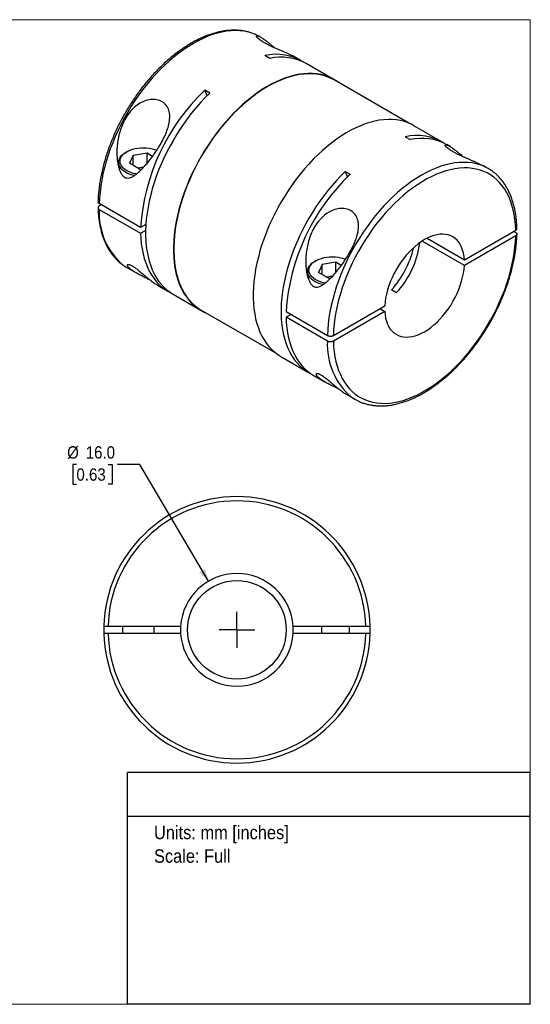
# Model space of a CAD drawing. Header units: millimetres. Extents: x 0 to 216, y 0 to 140.
# Tile 2 of 2: x 143 to 216, y 0 to 140. Entities that reach past the tile are written whole.
import ezdxf
from ezdxf.enums import TextEntityAlignment as Align

# ---------------------------------------------------------------- set-up
doc = ezdxf.new("R2010")
doc.units = ezdxf.units.MM
doc.header["$LTSCALE"] = 0.5
doc.linetypes.add('SLD-Solid', pattern=[0])
doc.layers.add('SLD-0', color=7, linetype='SLD-Solid', lineweight=25)
doc.layers.add('TEXT', color=140, linetype='SLD-Solid', lineweight=25)
doc.styles.add('SLDTEXTSTYLE0', font='GOTHIC.TTF', dxfattribs={"width": 0.913})
doc.dimstyles.new('SLDDIMSTYLE0', dxfattribs={"dimtxt": 1.75, "dimasz": 1.75, "dimexe": 0, "dimexo": 0.0625, "dimgap": 0.4375, "dimtad": 0, "dimtih": 1, "dimtoh": 1, "dimdec": 1, "dimrnd": 1e-09, "dimzin": 4, "dimdsep": 46, "dimtxsty": 'SLDTEXTSTYLE0', "dimsah": 1, "dimcen": 0, "dimadec": 0, "dimazin": 1, "dimtfac": 1, "dimtdec": 1, "dimtofl": 0, "dimtmove": 0, "dimatfit": 3, "dimfxl": 0, "dimfrac": 2, "dimtolj": 1, "dimtzin": 12, "dimarcsym": 0})

# ---------------------------------------------------------------- blocks, each defined once
blk = doc.blocks.new('SW_NOTE_0')
at = {"layer": 'TEXT', "color": 0, "insert": (0, 2.43), "char_height": 1.905, "attachment_point": 1, "style": 'SLDTEXTSTYLE0'}
blk.add_mtext('Units: mm [inches]', dxfattribs=at)
blk = doc.blocks.new('SW_NOTE_0_1')
at = {"layer": 'TEXT', "color": 0, "insert": (0, 2.43), "char_height": 1.905, "attachment_point": 1, "style": 'SLDTEXTSTYLE0'}
blk.add_mtext('Scale: Full', dxfattribs=at)
blk = doc.blocks.new('Block1')
at = {"layer": 'TEXT'}
for p, q in [((215.9, 32.88), (158.75, 32.88)), ((158.75, 0), (158.75, 32.88)), ((215.9, 0), (215.9, 32.88)), ((158.75, 26.7), (215.9, 26.7)), ((215.9, 0), (158.75, 0))]:
    blk.add_line(p, q, dxfattribs=at)
at = {"layer": 'TEXT', "color": 140}
for name, p in [('SW_NOTE_0', (162.49, 22.9)), ('SW_NOTE_0_1', (162.49, 19.56))]:
    blk.add_blockref(name, p, dxfattribs=at)
at = {"layer": 'TEXT', "color": 140, "style": 'SLDTEXTSTYLE0', "width": 0.913, "flags": 2}
for tag, height, p in [('AUTOATTR0', 2.12, (177.79, 28.35)), ('AUTOATTR1_0', 2.38, (166.91, 14.94)), ('AUTOATTR1_1', 2.38, (163.03, 11.86)), ('AUTOATTR1_2', 2.38, (168.89, 8.78))]:
    blk.add_attdef(tag, text='', height=height, dxfattribs=at).set_placement(p, align=Align.BOTTOM_LEFT)
blk = doc.blocks.new('Block2')
at = {"color": 7, "linetype": 'SLD-Solid', "lineweight": 18}
for p, q in [((0, 139.7), (215.9, 139.7)), ((0, 139.7), (0, 0)), ((215.9, 139.7), (215.9, 0)), ((0, 0), (215.9, 0))]:
    blk.add_line(p, q, dxfattribs=at)
blk = doc.blocks.new('_D_4')
at = {"layer": 'SLD-0'}
for p, q in [((151.48, 76.59), (150.95, 76.59)), ((150.95, 76.59), (150.95, 73.81)), ((156, 76.59), (156.54, 76.59)), ((156.54, 76.59), (156.54, 73.81)), ((160.5, 76.59), (157.32, 76.59)), ((170.21, 60.03), (160.5, 76.59)), ((150.95, 73.81), (151.48, 73.81)), ((156.54, 73.81), (156, 73.81))]:
    blk.add_line(p, q, dxfattribs=at)
blk.add_solid([(170.21, 60.03), (169.76, 61.79), (168.9, 61.29)], dxfattribs=at)
at = {"layer": 'SLD-0', "char_height": 1.75, "attachment_point": 1, "style": 'SLDTEXTSTYLE0'}
for s, insert in [('%%c', (150.16, 79.18)), ('16.0', (152.8, 79.18)), ('0.63', (151.48, 76.04))]:
    blk.add_mtext(s, dxfattribs=dict(at, insert=insert))
blk = doc.blocks.new('SW_CENTERMARKSYMBOL_1')
at = {"layer": 'SLD-0', "color": 0}
for q in [(0, 2.54), (-2.54, 0), (0, -2.54), (2.54, 0)]:
    blk.add_line((0, 0), q, dxfattribs=at)

msp = doc.modelspace()

# ---------------------------------------------------------------- linework, layer by layer
for p, q in [((177.71, 137.17), (177.53, 137.28)), ((178.91, 134.2), (178.21, 134.61)), ((183.4, 133.89), (182.93, 134.16)), ((188.07, 131.19), (184.11, 133.48)), ((198.67, 125.02), (188.04, 131.15)), ((170.4, 129.28), (169.69, 129.69)), ((169.69, 129.69), (170, 128.89)), ((203.34, 122.38), (199.38, 124.66)), ((198.15, 123.09), (198.85, 122.69)), ((204.51, 121.7), (204.05, 121.97)), ((158.64, 120.97), (158.5, 120.89)), ((159.54, 120.45), (159.02, 119.32)), ((161.5, 120.75), (159.54, 120.45)), ((159.54, 119.02), (159.54, 120.45)), ((162.27, 120.3), (161.5, 120.75)), ((161.5, 119.31), (161.5, 120.75)), ((157.47, 119.46), (157.47, 118.79)), ((160.45, 118.5), (159.02, 119.32)), ((161.02, 118.77), (160.2, 118.64)), ((160.45, 118.5), (160.82, 118.55)), ((189.63, 118.18), (190.34, 117.77)), ((189.63, 118.18), (189.95, 117.38)), ((209.91, 118.58), (209.73, 118.68)), ((160.59, 110.21), (154.72, 113.6)), ((155, 113.44), (154.72, 113.28)), ((154.72, 112.79), (160.59, 109.4)), ((161.33, 110.64), (160.59, 110.21)), ((160.59, 109.4), (161.3, 109.81)), ((206.54, 105.63), (213.83, 109.84)), ((213.83, 109.03), (206.54, 104.82)), ((213.54, 109.68), (213.83, 109.52)), ((206.54, 104.82), (200.54, 108.28)), ((201.24, 108.69), (206.54, 105.63)), ((185.44, 105.5), (185.3, 105.42)), ((186.34, 104.98), (185.82, 103.85)), ((188.3, 105.28), (186.34, 104.98)), ((186.34, 103.55), (186.34, 104.98)), ((189.07, 104.83), (188.3, 105.28)), ((188.3, 103.84), (188.3, 105.28)), ((158.63, 104.54), (159.9, 103.81)), ((184.27, 103.99), (184.27, 103.32)), ((187.25, 103.02), (185.82, 103.85)), ((162.95, 102.05), (164.5, 101.15)), ((187.82, 103.3), (187, 103.17)), ((187.25, 103.02), (187.62, 103.08)), ((165.21, 100.74), (169.17, 98.46)), ((196.89, 100.95), (196.18, 101.36)), ((169.19, 98.5), (179.82, 92.37)), ((181.24, 98.3), (187.11, 94.91)), ((181.94, 97.89), (181.24, 97.48)), ((187.95, 94.91), (195.24, 99.12)), ((195.24, 98.3), (187.95, 94.09)), ((194.54, 98.71), (195.24, 98.3)), ((187.11, 94.09), (181.24, 97.48)), ((180.48, 91.93), (184.44, 89.64)), ((185.15, 89.23), (186.7, 88.34)), ((189.75, 86.58), (191.02, 85.84)), ((156.81, 60.37), (156.76, 60.33)), ((156.76, 60.33), (156.76, 60.27)), ((156.79, 60.33), (156.76, 60.33)), ((191.76, 60.33), (191.72, 60.37)), ((191.74, 60.33), (191.76, 60.33)), ((191.76, 60.27), (191.76, 60.33)), ((155.97, 53.63), (166.28, 53.63)), ((158.01, 53.63), (158.01, 52.63)), ((162.51, 52.63), (162.51, 53.63)), ((182.25, 53.63), (192.56, 53.63)), ((186.26, 53.63), (186.26, 52.63)), ((190.26, 52.63), (190.26, 53.63)), ((166.28, 52.63), (155.97, 52.63)), ((192.56, 52.63), (182.25, 52.63)), ((162.51, 38.32), (162.51, 38.33))]:
    msp.add_line(p, q)
at = {"flags": 128}
for points in [[(176.97, 137.56), (176.9, 137.59), (176.37, 137.8), (175.82, 137.96), (175.25, 138.07), (174.66, 138.14), (174.05, 138.16), (173.43, 138.14), (172.79, 138.07), (172.14, 137.95), (171.48, 137.8), (170.81, 137.59), (170.14, 137.34), (169.45, 137.05), (168.77, 136.72), (168.08, 136.34), (167.39, 135.92), (166.71, 135.46), (166.02, 134.97), (165.35, 134.44), (164.68, 133.87), (164.02, 133.26), (163.37, 132.63), (162.73, 131.96), (162.11, 131.26), (161.5, 130.54), (160.91, 129.79), (160.34, 129.02), (159.79, 128.22), (159.26, 127.41), (158.76, 126.58), (158.28, 125.73), (157.82, 124.88), (157.39, 124.01), (157, 123.13), (156.63, 122.25), (156.29, 121.36), (155.98, 120.47), (155.7, 119.58), (155.46, 118.7), (155.25, 117.82), (155.07, 116.95), (154.93, 116.09), (154.83, 115.25), (154.76, 114.42), (154.72, 113.6)], [(177.53, 137.28), (177.4, 137.35), (176.97, 137.56)], [(188.73, 130.75), (188.71, 130.77), (188.25, 131.09), (187.76, 131.36), (187.25, 131.59), (186.72, 131.78), (186.16, 131.92), (185.59, 132.02), (185, 132.07), (184.39, 132.08), (183.77, 132.04), (183.13, 131.96), (182.49, 131.83), (181.83, 131.66), (181.16, 131.44), (180.49, 131.19), (179.81, 130.88), (179.13, 130.54), (178.45, 130.16), (177.76, 129.73), (177.08, 129.27), (176.41, 128.77), (175.74, 128.23), (175.07, 127.66), (174.42, 127.06), (173.78, 126.42), (173.15, 125.75), (172.53, 125.06), (171.93, 124.33), (171.35, 123.58), (170.79, 122.81), (170.25, 122.02), (169.72, 121.21), (169.23, 120.39), (168.75, 119.55), (168.31, 118.69), (167.88, 117.83), (167.49, 116.96), (167.13, 116.08), (166.79, 115.2), (166.49, 114.32), (166.22, 113.44), (165.98, 112.56), (165.78, 111.69), (165.6, 110.83), (165.46, 109.98), (165.36, 109.14), (165.29, 108.31), (165.26, 107.51), (165.26, 106.72), (165.29, 105.95), (165.36, 105.21), (165.46, 104.49), (165.6, 103.8), (165.78, 103.13), (165.98, 102.5), (166.22, 101.9), (166.49, 101.33), (166.79, 100.8), (167.13, 100.31), (167.49, 99.85), (167.88, 99.43), (168.31, 99.05), (168.75, 98.72), (169.23, 98.42), (169.72, 98.17), (169.88, 98.1)], [(188.04, 131.15), (187.74, 131.31), (187.23, 131.54), (186.7, 131.73), (186.14, 131.87), (185.57, 131.97), (184.98, 132.02), (184.38, 132.03), (183.76, 131.99), (183.12, 131.91), (182.48, 131.79), (181.82, 131.61), (181.15, 131.4), (180.48, 131.14), (179.81, 130.84), (179.13, 130.5), (178.45, 130.12), (177.77, 129.69), (177.09, 129.23), (176.41, 128.73), (175.74, 128.2), (175.08, 127.63), (174.43, 127.02), (173.79, 126.39), (173.16, 125.72), (172.55, 125.03), (171.95, 124.31), (171.37, 123.56), (170.81, 122.79), (170.27, 122), (169.75, 121.2), (169.25, 120.37), (168.78, 119.53), (168.33, 118.68), (167.91, 117.82), (167.52, 116.95), (167.16, 116.08), (166.83, 115.2), (166.52, 114.32), (166.25, 113.44), (166.02, 112.57), (165.81, 111.7), (165.64, 110.84), (165.5, 109.99), (165.4, 109.15), (165.33, 108.33), (165.29, 107.53), (165.29, 106.74), (165.33, 105.97), (165.4, 105.23), (165.5, 104.52), (165.64, 103.83), (165.81, 103.16), (166.02, 102.53), (166.25, 101.93), (166.52, 101.37), (166.83, 100.84), (167.16, 100.35), (167.52, 99.89), (167.91, 99.47), (168.33, 99.1), (168.78, 98.76), (169.19, 98.5)], [(170.4, 129.28), (169.76, 128.64), (169.13, 127.98), (168.52, 127.28), (167.93, 126.56), (167.35, 125.81), (166.79, 125.04), (166.25, 124.25), (165.73, 123.45), (165.24, 122.62), (164.77, 121.78), (164.32, 120.93), (163.91, 120.07), (163.52, 119.2), (163.15, 118.33), (162.82, 117.45), (162.52, 116.57), (162.25, 115.7), (162.02, 114.83), (161.81, 113.96), (161.64, 113.1), (161.5, 112.25), (161.4, 111.42), (161.33, 110.59), (161.3, 109.79), (161.3, 109.01), (161.33, 108.24), (161.4, 107.5), (161.5, 106.78), (161.64, 106.09), (161.81, 105.43), (162.02, 104.8), (162.25, 104.2), (162.52, 103.64), (162.82, 103.11), (163.15, 102.61), (163.52, 102.16), (163.91, 101.74), (164.32, 101.36), (164.77, 101.02), (165.21, 100.74)], [(199.38, 124.66), (199.07, 124.83), (198.56, 125.06), (198.03, 125.24), (197.48, 125.39), (196.91, 125.48), (196.31, 125.54), (195.71, 125.54), (195.08, 125.51), (194.45, 125.43), (193.8, 125.3), (193.14, 125.13), (192.47, 124.91), (191.8, 124.65), (191.12, 124.35), (190.44, 124.01), (189.76, 123.63), (189.08, 123.2), (188.4, 122.74), (187.72, 122.24), (187.05, 121.7), (186.39, 121.13), (185.74, 120.52), (185.09, 119.89), (184.46, 119.22), (183.85, 118.52), (183.25, 117.8), (182.67, 117.05), (182.1, 116.28), (181.56, 115.49), (181.04, 114.68), (180.54, 113.86), (180.07, 113.01), (179.62, 112.16), (179.2, 111.3), (178.81, 110.43), (178.44, 109.55), (178.11, 108.67), (177.81, 107.79), (177.53, 106.91), (177.3, 106.03), (177.09, 105.16), (176.92, 104.3), (176.78, 103.45), (176.67, 102.61), (176.6, 101.78), (176.57, 100.98), (176.57, 100.19), (176.6, 99.42), (176.67, 98.68), (176.78, 97.96), (176.92, 97.27), (177.09, 96.6), (177.3, 95.97), (177.53, 95.37), (177.81, 94.8), (178.11, 94.27), (178.44, 93.78), (178.81, 93.32), (179.2, 92.9), (179.62, 92.52), (180.07, 92.19), (180.48, 91.93)], [(159.7, 117.58), (159.61, 117.6), (159.24, 117.7), (158.89, 117.83), (158.57, 117.99), (158.29, 118.16), (158.04, 118.36), (157.84, 118.56), (157.68, 118.78), (157.56, 119.01), (157.49, 119.25), (157.47, 119.49), (157.5, 119.73), (157.58, 119.96), (157.71, 120.19), (157.88, 120.41), (158.1, 120.61), (158.36, 120.8), (158.5, 120.89)], [(160.01, 117.8), (159.92, 117.82), (159.55, 117.9), (159.19, 118.02), (158.87, 118.16), (158.57, 118.32), (158.31, 118.5), (158.09, 118.7), (157.92, 118.91), (157.79, 119.13), (157.71, 119.36), (157.67, 119.59), (157.69, 119.83), (157.76, 120.06), (157.88, 120.28), (158.04, 120.5), (158.25, 120.7), (158.5, 120.88), (158.79, 121.05), (159.11, 121.19), (159.46, 121.31), (159.83, 121.41), (160.22, 121.48), (160.62, 121.52), (161.02, 121.53), (161.43, 121.51), (161.83, 121.46), (162.21, 121.39), (162.58, 121.29), (162.88, 121.18)], [(209.36, 118.87), (209.28, 118.9), (208.76, 119.1), (208.21, 119.26), (207.64, 119.37), (207.05, 119.44), (206.44, 119.46), (205.82, 119.44), (205.18, 119.37), (204.53, 119.26), (203.87, 119.1), (203.2, 118.9), (202.52, 118.65), (201.84, 118.36), (201.15, 118.02), (200.47, 117.64), (199.78, 117.23), (199.09, 116.77), (198.41, 116.27), (197.73, 115.74), (197.06, 115.17), (196.4, 114.57), (195.75, 113.93), (195.12, 113.27), (194.49, 112.57), (193.89, 111.85), (193.3, 111.1), (192.73, 110.32), (192.17, 109.53), (191.65, 108.72), (191.14, 107.88), (190.66, 107.04), (190.21, 106.18), (189.78, 105.31), (189.38, 104.43), (189.01, 103.55), (188.67, 102.66), (188.36, 101.77), (188.09, 100.89), (187.85, 100), (187.64, 99.13), (187.46, 98.26), (187.32, 97.4), (187.21, 96.55), (187.14, 95.72), (187.11, 94.91)], [(189.63, 118.18), (188.99, 117.54), (188.37, 116.87), (187.76, 116.18), (187.16, 115.46), (186.58, 114.71), (186.02, 113.94), (185.48, 113.15), (184.97, 112.34), (184.47, 111.52), (184, 110.68), (183.56, 109.83), (183.14, 108.97), (182.75, 108.1), (182.39, 107.23), (182.06, 106.35), (181.76, 105.47), (181.49, 104.6), (181.25, 103.72), (181.05, 102.86), (180.87, 102), (180.74, 101.15), (180.63, 100.31), (180.56, 99.49), (180.53, 98.69), (180.53, 97.9), (180.56, 97.14), (180.63, 96.4), (180.74, 95.68), (180.87, 94.99), (181.05, 94.33), (181.25, 93.7), (181.49, 93.1), (181.76, 92.53), (182.06, 92), (182.39, 91.51), (182.75, 91.05), (183.14, 90.63), (183.56, 90.26), (184, 89.92), (184.47, 89.62), (184.8, 89.45)], [(213.83, 109.84), (213.79, 110.6), (213.72, 111.34), (213.61, 112.05), (213.47, 112.73), (213.29, 113.38), (213.08, 114.01), (212.84, 114.6), (212.56, 115.15), (212.26, 115.67), (211.92, 116.15), (211.55, 116.59), (211.15, 116.99), (210.72, 117.36), (210.27, 117.67), (209.79, 117.95), (209.29, 118.18), (208.76, 118.37), (208.21, 118.51), (207.65, 118.61), (207.06, 118.66), (206.46, 118.67), (205.84, 118.63), (205.21, 118.55), (204.56, 118.41), (203.91, 118.24), (203.25, 118.02), (202.58, 117.76), (201.9, 117.45), (201.23, 117.1), (200.55, 116.71), (199.88, 116.28), (199.2, 115.81), (198.53, 115.3), (197.87, 114.75), (197.22, 114.17), (196.57, 113.56), (195.94, 112.92), (195.32, 112.24), (194.72, 111.54), (194.13, 110.81), (193.57, 110.06), (193.02, 109.28), (192.49, 108.49), (191.99, 107.67), (191.51, 106.84), (191.06, 106), (190.63, 105.15), (190.23, 104.29), (189.86, 103.42), (189.52, 102.54), (189.22, 101.67), (188.94, 100.8), (188.7, 99.93), (188.49, 99.06), (188.31, 98.21), (188.17, 97.36), (188.06, 96.53), (187.99, 95.71), (187.95, 94.91)], [(160.59, 109.4), (160.62, 108.64), (160.69, 107.89), (160.8, 107.18), (160.94, 106.49), (161.11, 105.83), (161.31, 105.2), (161.55, 104.6), (161.82, 104.04), (162.12, 103.51), (162.45, 103.01), (162.81, 102.56), (163.2, 102.14), (163.62, 101.76), (164.06, 101.43), (164.53, 101.13), (164.86, 100.96)], [(187.95, 94.09), (187.99, 93.33), (188.06, 92.59), (188.17, 91.88), (188.31, 91.2), (188.49, 90.55), (188.7, 89.93), (188.94, 89.34), (189.22, 88.78), (189.52, 88.26), (189.86, 87.78), (190.23, 87.34), (190.63, 86.94), (191.06, 86.58), (191.51, 86.26), (191.99, 85.98), (192.49, 85.75), (193.02, 85.56), (193.57, 85.42), (194.13, 85.32), (194.72, 85.27), (195.32, 85.26), (195.94, 85.3), (196.57, 85.39), (197.22, 85.52), (197.87, 85.69), (198.53, 85.91), (199.2, 86.18), (199.88, 86.48), (200.55, 86.83), (201.23, 87.22), (201.9, 87.66), (202.58, 88.13), (203.25, 88.63), (203.91, 89.18), (204.56, 89.76), (205.21, 90.37), (205.84, 91.02), (206.46, 91.69), (207.06, 92.39), (207.65, 93.12), (208.21, 93.88), (208.76, 94.65), (209.29, 95.45), (209.79, 96.26), (210.27, 97.09), (210.72, 97.93), (211.15, 98.79), (211.55, 99.65), (211.92, 100.52), (212.26, 101.39), (212.56, 102.26), (212.84, 103.13), (213.08, 104), (213.29, 104.87), (213.47, 105.73), (213.61, 106.57), (213.72, 107.41), (213.79, 108.22), (213.83, 109.03)], [(206.54, 105.63), (206.49, 106.12), (206.41, 106.59), (206.29, 107.02), (206.14, 107.42), (205.96, 107.79), (205.75, 108.12), (205.5, 108.41), (205.23, 108.67), (204.92, 108.87), (204.6, 109.04), (204.25, 109.16), (203.87, 109.24), (203.48, 109.27), (203.08, 109.25), (202.66, 109.19), (202.22, 109.08), (201.78, 108.93), (201.34, 108.74), (200.89, 108.5), (200.44, 108.22), (200, 107.9), (199.56, 107.54), (199.12, 107.15), (198.7, 106.73), (198.3, 106.27), (197.91, 105.79), (197.53, 105.29), (197.18, 104.76), (196.86, 104.22), (196.55, 103.66), (196.28, 103.09), (196.03, 102.52), (195.82, 101.94), (195.64, 101.36), (195.49, 100.78), (195.37, 100.21), (195.29, 99.66), (195.24, 99.12)], [(158.1, 104.88), (158.28, 104.76), (158.63, 104.54)], [(186.5, 102.11), (186.41, 102.13), (186.04, 102.23), (185.69, 102.36), (185.37, 102.52), (185.09, 102.69), (184.84, 102.88), (184.64, 103.09), (184.47, 103.31), (184.36, 103.54), (184.29, 103.78), (184.27, 104.02), (184.3, 104.26), (184.38, 104.49), (184.51, 104.72), (184.68, 104.94), (184.9, 105.14), (185.16, 105.33), (185.3, 105.42)], [(186.81, 102.33), (186.72, 102.34), (186.35, 102.43), (185.99, 102.55), (185.66, 102.69), (185.37, 102.85), (185.11, 103.03), (184.89, 103.22), (184.71, 103.44), (184.59, 103.66), (184.5, 103.89), (184.47, 104.12), (184.49, 104.36), (184.56, 104.59), (184.68, 104.81), (184.84, 105.03), (185.05, 105.23), (185.3, 105.41), (185.59, 105.58), (185.91, 105.72), (186.26, 105.84), (186.63, 105.94), (187.02, 106.01), (187.42, 106.05), (187.82, 106.06), (188.23, 106.04), (188.63, 105.99), (189.01, 105.92), (189.38, 105.82), (189.68, 105.7)], [(195.24, 98.3), (195.29, 97.81), (195.37, 97.35), (195.49, 96.91), (195.64, 96.51), (195.82, 96.14), (196.03, 95.81), (196.28, 95.52), (196.55, 95.27), (196.86, 95.06), (197.18, 94.89), (197.53, 94.77), (197.91, 94.69), (198.3, 94.66), (198.7, 94.68), (199.12, 94.74), (199.56, 94.85), (200, 95), (200.44, 95.2), (200.89, 95.43), (201.34, 95.71), (201.78, 96.03), (202.22, 96.39), (202.66, 96.78), (203.08, 97.2), (203.48, 97.66), (203.87, 98.14), (204.25, 98.64), (204.6, 99.17), (204.92, 99.71), (205.23, 100.27), (205.5, 100.84), (205.75, 101.42), (205.96, 102), (206.14, 102.58), (206.29, 103.15), (206.41, 103.72), (206.49, 104.28), (206.54, 104.82)], [(181.24, 97.48), (181.27, 96.72), (181.34, 95.98), (181.45, 95.26), (181.58, 94.57), (181.76, 93.91), (181.96, 93.28), (182.2, 92.68), (182.47, 92.12), (182.77, 91.59), (183.1, 91.1), (183.46, 90.64), (183.85, 90.22), (184.27, 89.84), (184.71, 89.51), (185.15, 89.23)]]:
    msp.add_lwpolyline(points, dxfattribs=at)
msp.add_circle((174.26, 53.13), 7)
for centre, radius, start, end in [((179.85, 127.45), 7.34, 57.9366, 102.9333), ((180.56, 126.96), 7.42, 61.4407, 102.8162), ((190.32, 108.19), 29.8, 133.803, 176.0941), ((199.79, 115.94), 7.34, 57.9351, 102.9347), ((200.5, 115.45), 7.42, 61.4421, 102.8148), ((206.76, 113.11), 6.31, 54.2904, 65.7067), ((210.96, 96.27), 29.8, 133.803, 176.0941), ((164.36, 112.23), 9.65, 176.7129, 229.6036), ((187.52, 109.66), 12.79, 317.0615, 352.8093), ((186.37, 110.33), 13.3, 317.5325, 346.9981), ((196.74, 93.54), 9.65, 176.7129, 229.6036), ((194.17, 91.31), 6.31, 234.2904, 245.7067), ((174.26, 53.13), 18.9, 1.5159, 178.4841), ((174.26, 53.13), 18.3, 1.5657, 178.4343), ((174.26, 53.13), 8, 3.5833, 176.4167), ((174.26, 53.13), 18.9, 178.4841, 181.5159), ((174.26, 53.13), 8, 176.4167, 183.5833), ((174.26, 53.13), 8, 356.4167, 3.5833), ((174.26, 53.13), 18.9, 358.4841, 1.5159), ((174.26, 53.13), 18.9, 181.5159, 358.4841), ((174.26, 53.13), 18.3, 181.5657, 358.4343), ((174.26, 53.13), 8, 183.5833, 356.4167)]:
    msp.add_arc(centre, radius, start, end)
for points, knots in [([(176.93, 137.58), (176.92, 137.59), (176.74, 137.67), (176.38, 137.81), (175.85, 137.97), (175.31, 138.09), (174.75, 138.17), (174.17, 138.21), (173.58, 138.21), (172.98, 138.17), (172.36, 138.09), (171.73, 137.97), (171.1, 137.81), (170.46, 137.61), (169.81, 137.37), (169.16, 137.09), (168.5, 136.77), (167.85, 136.42), (167.2, 136.03), (166.55, 135.6), (165.9, 135.14), (165.26, 134.64), (164.63, 134.12), (164, 133.56), (163.39, 132.98), (162.78, 132.37), (162.19, 131.73), (161.61, 131.06), (161.05, 130.38), (160.5, 129.67), (159.97, 128.94), (159.46, 128.19), (158.97, 127.43), (158.5, 126.65), (158.05, 125.86), (157.62, 125.05), (157.22, 124.24), (156.85, 123.42), (156.5, 122.59), (156.17, 121.76), (155.87, 120.93), (155.61, 120.1), (155.37, 119.27), (155.16, 118.44), (154.98, 117.62), (154.83, 116.8), (154.71, 116), (154.62, 115.2), (154.56, 114.49), (154.55, 114.04), (154.55, 113.85)], [0, 0, 0, 0, 0.002096, 0.022878, 0.043685, 0.064541, 0.085462, 0.10646, 0.127539, 0.1487, 0.169935, 0.191235, 0.212591, 0.23399, 0.25542, 0.276874, 0.298341, 0.319816, 0.341292, 0.362765, 0.384234, 0.405696, 0.42715, 0.448596, 0.470035, 0.491466, 0.51289, 0.534307, 0.555719, 0.577126, 0.598529, 0.619929, 0.641327, 0.662723, 0.68412, 0.705516, 0.726914, 0.748314, 0.769718, 0.791125, 0.812537, 0.833955, 0.85538, 0.876813, 0.898254, 0.919704, 0.941163, 0.962632, 0.984111, 1, 1, 1, 1]), ([(182.93, 134.15), (182.92, 134.16), (182.81, 134.23), (182.6, 134.34), (182.27, 134.51), (181.92, 134.68), (181.53, 134.85), (181.13, 135.03), (180.7, 135.22), (180.26, 135.41), (179.82, 135.6), (179.37, 135.8), (178.94, 136.01), (178.53, 136.21), (178.16, 136.42), (177.83, 136.62), (177.55, 136.8), (177.33, 136.97), (177.17, 137.12), (177.07, 137.24), (177.02, 137.33), (177.02, 137.39), (177.07, 137.41), (177.17, 137.41), (177.29, 137.37), (177.45, 137.31), (177.63, 137.22), (177.83, 137.1), (178.08, 136.94), (178.37, 136.73), (178.7, 136.47), (179.08, 136.15), (179.36, 135.9), (179.52, 135.75), (179.53, 135.73)], [0, 0, 0, 0, 0.00518, 0.036018, 0.066044, 0.098285, 0.129444, 0.160457, 0.191776, 0.22358, 0.254688, 0.286211, 0.317297, 0.348834, 0.380221, 0.411665, 0.443246, 0.474573, 0.506315, 0.537522, 0.569408, 0.600505, 0.632478, 0.663322, 0.695137, 0.725114, 0.7559, 0.787667, 0.820572, 0.861001, 0.902712, 0.945902, 0.995306, 1, 1, 1, 1]), ([(163.63, 122.42), (163.32, 121.85), (162.81, 121.03), (162.08, 120.02), (161.5, 119.3), (160.92, 118.64), (160.42, 118.15), (160.01, 117.8), (159.69, 117.56), (159.36, 117.37), (159.01, 117.24), (158.65, 117.21), (158.29, 117.34), (157.97, 117.63), (157.74, 118.03), (157.55, 118.48), (157.43, 118.94), (157.33, 119.43), (157.25, 120.06), (157.21, 120.88), (157.27, 122.17), (157.57, 123.78), (158.18, 125.31), (158.88, 126.4), (159.53, 127.14), (160.27, 127.74), (161.12, 128.19), (162.02, 128.41), (162.9, 128.39), (163.68, 128.1), (164.28, 127.57), (164.64, 126.85), (164.76, 126.01), (164.67, 125.11), (164.35, 123.89), (163.94, 122.99), (163.63, 122.42)], [0, 0, 0, 0, 0.0620891, 0.0930224, 0.1244454, 0.1564711, 0.1866329, 0.2028992, 0.2178755, 0.2345801, 0.2492089, 0.2657869, 0.2806855, 0.2954541, 0.3121107, 0.3267945, 0.3435005, 0.3585266, 0.3747871, 0.4051698, 0.4372782, 0.4992493, 0.561649, 0.5938991, 0.6241971, 0.655476, 0.686758, 0.7180683, 0.7493285, 0.7805828, 0.8119054, 0.8432775, 0.8746825, 0.906121, 0.9375606, 1, 1, 1, 1]), ([(209.73, 118.68), (209.72, 118.69), (209.61, 118.75), (209.4, 118.87), (209.07, 119.04), (208.72, 119.21), (208.33, 119.38), (207.93, 119.56), (207.5, 119.74), (207.06, 119.94), (206.61, 120.13), (206.17, 120.33), (205.74, 120.54), (205.33, 120.74), (204.96, 120.95), (204.63, 121.15), (204.35, 121.33), (204.13, 121.5), (203.97, 121.65), (203.86, 121.77), (203.82, 121.86), (203.82, 121.92), (203.87, 121.94), (203.97, 121.94), (204.09, 121.9), (204.25, 121.84), (204.42, 121.75), (204.63, 121.63), (204.88, 121.47), (205.17, 121.26), (205.5, 121), (205.88, 120.68), (206.16, 120.43), (206.32, 120.28), (206.33, 120.26)], [0, 0, 0, 0, 0.0051804, 0.0360182, 0.0660442, 0.0982854, 0.129444, 0.1604569, 0.1917755, 0.2235805, 0.2546881, 0.2862112, 0.3172965, 0.3488338, 0.3802211, 0.411665, 0.4432455, 0.474573, 0.5063145, 0.5375222, 0.5694083, 0.6005049, 0.6324778, 0.6633219, 0.695137, 0.7251139, 0.7558999, 0.7876671, 0.8205724, 0.861001, 0.9027122, 0.9459023, 0.9953061, 1, 1, 1, 1]), ([(214, 110.09), (214, 110.13), (213.99, 110.41), (213.96, 110.93), (213.9, 111.65), (213.79, 112.34), (213.66, 113.01), (213.49, 113.66), (213.3, 114.27), (213.07, 114.86), (212.81, 115.42), (212.52, 115.95), (212.21, 116.45), (211.86, 116.91), (211.49, 117.34), (211.09, 117.73), (210.75, 118.02), (210.54, 118.17), (210.47, 118.21)], [0, 0, 0, 0, 0.009878, 0.079128, 0.148397, 0.217656, 0.286885, 0.356058, 0.425144, 0.494109, 0.562912, 0.631514, 0.69988, 0.767982, 0.835809, 0.903365, 0.970679, 1, 1, 1, 1]), ([(154.72, 113.6), (154.67, 113.64), (154.58, 113.71), (154.53, 113.81), (154.55, 113.85), (154.55, 113.85)], [0, 0, 0, 0, 0.489167, 0.978018, 1, 1, 1, 1]), ([(154.72, 113.28), (154.7, 113.27), (154.67, 113.24), (154.62, 113.21), (154.58, 113.16), (154.55, 113.1), (154.54, 113.03), (154.55, 112.96), (154.59, 112.9), (154.64, 112.84), (154.69, 112.8), (154.72, 112.79)], [0, 0, 0, 0, 0.082175, 0.164844, 0.24941, 0.373887, 0.500076, 0.623346, 0.750748, 0.8753, 1, 1, 1, 1]), ([(154.55, 113.03), (154.55, 112.99), (154.55, 112.71), (154.58, 112.18), (154.65, 111.47), (154.75, 110.78), (154.89, 110.11), (155.05, 109.46), (155.25, 108.84), (155.48, 108.25), (155.74, 107.69), (156.02, 107.17), (156.34, 106.67), (156.68, 106.21), (157.06, 105.78), (157.45, 105.39), (157.79, 105.1), (158.01, 104.95), (158.07, 104.91)], [0, 0, 0, 0, 0.0099088, 0.0791565, 0.1484234, 0.2176801, 0.2869067, 0.3560777, 0.4251622, 0.4941245, 0.5629254, 0.6315255, 0.6998892, 0.7679896, 0.835814, 0.9033685, 0.9706801, 1, 1, 1, 1]), ([(190.42, 106.95), (190.12, 106.38), (189.6, 105.56), (188.87, 104.55), (188.3, 103.83), (187.72, 103.17), (187.22, 102.68), (186.81, 102.33), (186.49, 102.09), (186.16, 101.9), (185.81, 101.77), (185.45, 101.74), (185.08, 101.87), (184.77, 102.16), (184.54, 102.56), (184.35, 103.01), (184.22, 103.47), (184.13, 103.96), (184.05, 104.59), (184.01, 105.41), (184.07, 106.7), (184.37, 108.31), (184.98, 109.84), (185.68, 110.93), (186.33, 111.66), (187.07, 112.27), (187.92, 112.71), (188.82, 112.94), (189.7, 112.92), (190.48, 112.63), (191.08, 112.1), (191.43, 111.38), (191.56, 110.54), (191.47, 109.64), (191.15, 108.42), (190.73, 107.52), (190.42, 106.95)], [0, 0, 0, 0, 0.0620891, 0.0930224, 0.1244454, 0.1564711, 0.1866329, 0.2028992, 0.2178755, 0.2345801, 0.2492089, 0.2657869, 0.2806855, 0.2954541, 0.3121107, 0.3267945, 0.3435005, 0.3585266, 0.3747871, 0.4051698, 0.4372782, 0.4992493, 0.561649, 0.5938991, 0.6241971, 0.655476, 0.686758, 0.7180683, 0.7493285, 0.7805828, 0.8119054, 0.8432775, 0.8746825, 0.906121, 0.9375606, 1, 1, 1, 1]), ([(191.61, 85.54), (191.63, 85.53), (191.81, 85.44), (192.17, 85.31), (192.69, 85.15), (193.24, 85.03), (193.8, 84.95), (194.37, 84.9), (194.97, 84.9), (195.57, 84.94), (196.19, 85.02), (196.81, 85.15), (197.45, 85.31), (198.09, 85.51), (198.74, 85.75), (199.39, 86.03), (200.04, 86.35), (200.69, 86.7), (201.35, 87.09), (202, 87.52), (202.64, 87.98), (203.28, 88.47), (203.92, 89), (204.54, 89.55), (205.16, 90.14), (205.76, 90.75), (206.36, 91.39), (206.93, 92.05), (207.5, 92.74), (208.05, 93.45), (208.58, 94.18), (209.09, 94.93), (209.58, 95.69), (210.05, 96.47), (210.5, 97.26), (210.92, 98.06), (211.32, 98.88), (211.7, 99.7), (212.05, 100.53), (212.37, 101.36), (212.67, 102.19), (212.94, 103.02), (213.18, 103.85), (213.39, 104.68), (213.57, 105.5), (213.72, 106.32), (213.84, 107.12), (213.93, 107.92), (213.98, 108.63), (213.99, 109.08), (214, 109.26)], [0, 0, 0, 0, 0.002096, 0.022878, 0.043686, 0.064542, 0.085463, 0.106461, 0.127541, 0.148701, 0.169936, 0.191237, 0.212593, 0.233992, 0.255423, 0.276876, 0.298344, 0.319819, 0.341295, 0.362769, 0.384237, 0.4057, 0.427154, 0.448601, 0.470039, 0.491471, 0.512895, 0.534313, 0.555725, 0.577132, 0.598535, 0.619935, 0.641333, 0.66273, 0.684126, 0.705523, 0.726921, 0.748321, 0.769725, 0.791132, 0.812545, 0.833963, 0.855389, 0.876821, 0.898263, 0.919713, 0.941172, 0.962642, 0.98412, 1, 1, 1, 1]), ([(213.83, 109.84), (213.86, 109.86), (213.92, 109.9), (213.97, 109.97), (214, 110.04), (214, 110.08), (214, 110.09)], [0, 0, 0, 0, 0.296202, 0.578129, 0.845772, 1, 1, 1, 1]), ([(213.83, 109.52), (213.84, 109.5), (213.88, 109.48), (213.92, 109.45), (213.96, 109.4), (213.99, 109.35), (214, 109.3), (214, 109.25), (213.99, 109.19), (213.95, 109.13), (213.9, 109.07), (213.85, 109.04), (213.83, 109.03)], [0, 0, 0, 0, 0.0790687, 0.1627897, 0.251163, 0.3441885, 0.4418658, 0.5441941, 0.6511728, 0.7628008, 0.879077, 1, 1, 1, 1]), ([(161.99, 102.72), (161.96, 102.74), (161.84, 102.8), (161.64, 102.91), (161.38, 103.03), (161.13, 103.16), (160.89, 103.28), (160.63, 103.41), (160.37, 103.55), (160.1, 103.69), (159.81, 103.86), (159.52, 104.03), (159.25, 104.22), (159.04, 104.39), (158.87, 104.56), (158.77, 104.7), (158.72, 104.82), (158.72, 104.9), (158.76, 104.95), (158.83, 104.97), (158.92, 104.97), (159.04, 104.94), (159.19, 104.89), (159.32, 104.82), (159.38, 104.78)], [0, 0, 0, 0, 0.014211, 0.048695, 0.082347, 0.116974, 0.150573, 0.18522, 0.228885, 0.273986, 0.321046, 0.38734, 0.456267, 0.523681, 0.591856, 0.660918, 0.727614, 0.77349, 0.819168, 0.86359, 0.899006, 0.931746, 0.965847, 1, 1, 1, 1]), ([(159.38, 104.78), (159.45, 104.74), (159.55, 104.68), (159.7, 104.58), (159.85, 104.47), (160.04, 104.33), (160.28, 104.13), (160.55, 103.92), (160.82, 103.69), (161.12, 103.43), (161.46, 103.15), (161.81, 102.87), (162.13, 102.61), (162.44, 102.38), (162.7, 102.2), (162.87, 102.09), (162.94, 102.05), (162.95, 102.05)], [0, 0, 0, 0, 0.048424, 0.073332, 0.099096, 0.146619, 0.198041, 0.26237, 0.328558, 0.395086, 0.491718, 0.591817, 0.690604, 0.788335, 0.888598, 0.985062, 1, 1, 1, 1]), ([(187.11, 94.91), (187.12, 94.9), (187.16, 94.88), (187.23, 94.85), (187.3, 94.83), (187.39, 94.81), (187.48, 94.81), (187.57, 94.81), (187.67, 94.81), (187.77, 94.83), (187.87, 94.86), (187.93, 94.89), (187.95, 94.91)], [0, 0, 0, 0, 0.079069, 0.16279, 0.251163, 0.344189, 0.441866, 0.544194, 0.651173, 0.762801, 0.879077, 1, 1, 1, 1]), ([(187.95, 94.09), (187.94, 94.08), (187.9, 94.06), (187.84, 94.04), (187.77, 94.02), (187.71, 94), (187.64, 93.99), (187.57, 93.99), (187.51, 93.99), (187.45, 93.99), (187.39, 94), (187.33, 94.01), (187.28, 94.02), (187.23, 94.04), (187.18, 94.05), (187.14, 94.07), (187.12, 94.08), (187.11, 94.09)], [0, 0, 0, 0, 0.081151, 0.160234, 0.237247, 0.312191, 0.385066, 0.455872, 0.524608, 0.591274, 0.655871, 0.718399, 0.778857, 0.837246, 0.893566, 0.947818, 1, 1, 1, 1]), ([(188.79, 87.25), (188.75, 87.27), (188.64, 87.33), (188.43, 87.44), (188.18, 87.56), (187.93, 87.69), (187.69, 87.81), (187.43, 87.94), (187.17, 88.08), (186.9, 88.22), (186.61, 88.38), (186.32, 88.56), (186.05, 88.75), (185.84, 88.92), (185.67, 89.09), (185.57, 89.23), (185.52, 89.35), (185.52, 89.43), (185.56, 89.48), (185.63, 89.5), (185.72, 89.5), (185.84, 89.47), (185.99, 89.41), (186.12, 89.34), (186.18, 89.31)], [0, 0, 0, 0, 0.014211, 0.048695, 0.082347, 0.116974, 0.150573, 0.18522, 0.228885, 0.273986, 0.321046, 0.38734, 0.456267, 0.523681, 0.591856, 0.660918, 0.727614, 0.77349, 0.819168, 0.86359, 0.899006, 0.931746, 0.965847, 1, 1, 1, 1]), ([(186.18, 89.31), (186.25, 89.27), (186.35, 89.21), (186.5, 89.11), (186.65, 89), (186.84, 88.86), (187.08, 88.66), (187.34, 88.45), (187.62, 88.22), (187.92, 87.96), (188.26, 87.68), (188.61, 87.39), (188.93, 87.14), (189.24, 86.91), (189.5, 86.73), (189.67, 86.62), (189.74, 86.58), (189.75, 86.58)], [0, 0, 0, 0, 0.048424, 0.073332, 0.099096, 0.146619, 0.198041, 0.26237, 0.328558, 0.395086, 0.491718, 0.591817, 0.690604, 0.788335, 0.888598, 0.985062, 1, 1, 1, 1]), ([(155.37, 53.63), (155.37, 53.63), (155.37, 53.63), (155.39, 53.63), (155.41, 53.63), (155.45, 53.63), (155.51, 53.63), (155.58, 53.63), (155.66, 53.63), (155.75, 53.63), (155.86, 53.63), (155.93, 53.63), (155.97, 53.63)], [0, 0, 0, 0, 0.079069, 0.16279, 0.251163, 0.344189, 0.441866, 0.544194, 0.651173, 0.762801, 0.879077, 1, 1, 1, 1]), ([(192.56, 53.63), (192.58, 53.63), (192.63, 53.63), (192.71, 53.63), (192.77, 53.63), (192.84, 53.63), (192.9, 53.63), (192.95, 53.63), (193, 53.63), (193.04, 53.63), (193.07, 53.63), (193.1, 53.63), (193.12, 53.63), (193.14, 53.63), (193.15, 53.63), (193.16, 53.63), (193.16, 53.63), (193.16, 53.63)], [0, 0, 0, 0, 0.081151, 0.160234, 0.237247, 0.312191, 0.385066, 0.455872, 0.524608, 0.591274, 0.655871, 0.718399, 0.778857, 0.837246, 0.893566, 0.947818, 1, 1, 1, 1]), ([(155.97, 52.63), (155.94, 52.63), (155.89, 52.63), (155.82, 52.63), (155.75, 52.63), (155.69, 52.63), (155.63, 52.63), (155.58, 52.63), (155.53, 52.63), (155.49, 52.63), (155.45, 52.63), (155.43, 52.63), (155.4, 52.63), (155.39, 52.63), (155.38, 52.63), (155.37, 52.63), (155.37, 52.63), (155.37, 52.63)], [0, 0, 0, 0, 0.081151, 0.160234, 0.237247, 0.312191, 0.385066, 0.455872, 0.524608, 0.591274, 0.655871, 0.718399, 0.778857, 0.837246, 0.893566, 0.947818, 1, 1, 1, 1]), ([(193.16, 52.63), (193.16, 52.63), (193.15, 52.63), (193.14, 52.63), (193.11, 52.63), (193.07, 52.63), (193.02, 52.63), (192.95, 52.63), (192.87, 52.63), (192.77, 52.63), (192.67, 52.63), (192.59, 52.63), (192.56, 52.63)], [0, 0, 0, 0, 0.0790687, 0.1627897, 0.251163, 0.3441885, 0.4418658, 0.5441941, 0.6511728, 0.7628008, 0.879077, 1, 1, 1, 1])]:
    msp.add_open_spline(points, degree=3, knots=knots)

# ---------------------------------------------------------------- block references
at = {"color": 7, "linetype": 'Continuous'}
for name in ['Block2', 'Block1']:
    msp.add_blockref(name, (0, 0), dxfattribs=at)
at = {"layer": 'SLD-0'}
msp.add_blockref('SW_CENTERMARKSYMBOL_1', (174.26, 53.13), dxfattribs=at)

# ---------------------------------------------------------------- dimensions: what is measured, and where the dimension line sits
dim = msp.add_diameter_dim_2p(p1=(178.31, 46.23), p2=(170.21, 60.03), dimstyle='SLDDIMSTYLE0', dxfattribs=at)
dim.commit()
dim.dimension.update_dxf_attribs({"geometry": '_D_4', "text_midpoint": (153.74, 76.59), "dimtype": 163})

doc.saveas('drawing.dxf')
